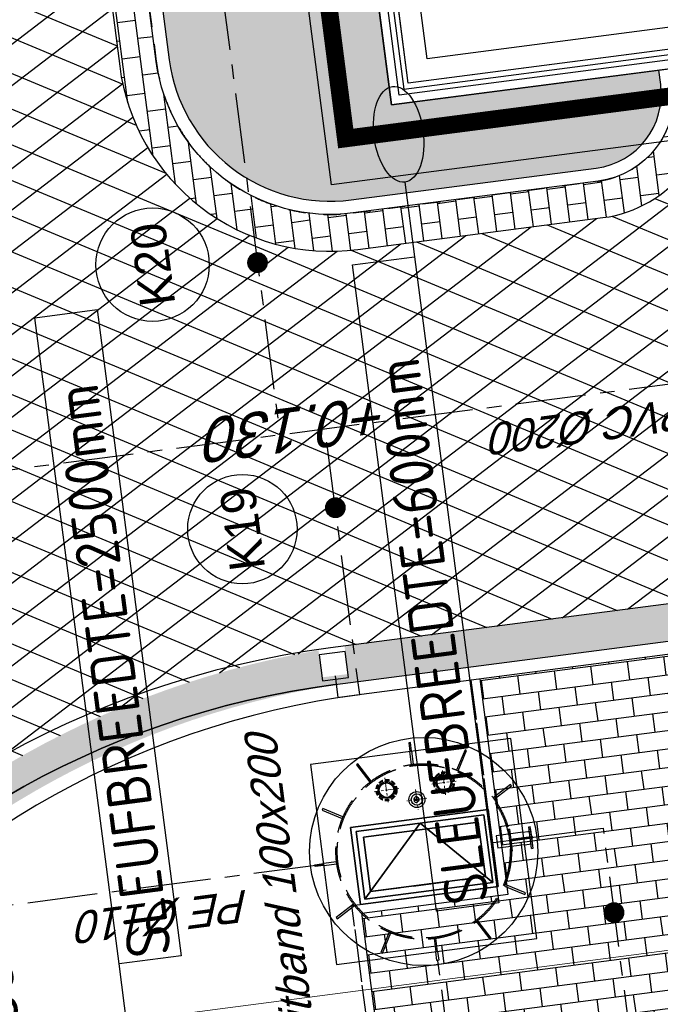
# Model space of a CAD drawing. Extents: x 117893332 to 118394757, y 454959407 to 455669244.
# Tile 58 of 256: x 118261396 to 118268694, y 455195851 to 455207067. Entities that reach past the tile are written whole.
import ezdxf
from ezdxf.enums import TextEntityAlignment as Align

# ---------------------------------------------------------------- set-up
doc = ezdxf.new("R2010")
doc.units = 0
doc.header["$LTSCALE"] = 200
for name, pattern in [('CENTER2', [1.125, 0.75, -0.125, 0.125, -0.125]), ('DASHED', [19.049999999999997, 12.7, -6.35]), ('HIDDEN', [0.375, 0.25, -0.125]), ('Tauw_Center2', [6.4990000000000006, 4, -0.833, 0.833, -0.833]), ('Tauw_HIDDEN3', [2.8, 2, -0.8]), ('Tauw_L_Center2', [6.4990000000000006, 4, -0.833, 0.833, -0.833]), ('TAUW_OPSLUITBAND_mm', [3.2, 3, -0.2]), ('TAUW_TROTTOIRBAND_mm', [2, 1, -1])]:
    doc.linetypes.add(name, pattern=pattern)
doc.layers.get('0').update_dxf_attribs({"linetype": 'CONTINUOUS'})
for name, color, linetype in [('EL_N_A_EB00----REVISIE~-_-----', 1, 'CONTINUOUS'), ('GRAAFWERKZAAMHEDEN', 6, 'CONTINUOUS'), ('KABELLOOP', 6, 'CONTINUOUS'), ('LEIDINGLOOP', 6, 'CONTINUOUS'), ('ME_N_A_EB00----betonplaat~-_-----', 135, 'CONTINUOUS'), ('ME_N_A_EB00----kunstof-put~-_-----', 135, 'CONTINUOUS'), ('ME_N_A_EL990---L__PE-FM125_pn10~W_-----', 135, 'CONTINUOUS'), ('ME_N_D_EL995---A__GY-draaipot~-_-----', 135, 'CONTINUOUS'), ('ME_N_D_EL995---A__GY-straatpot~-_-----', 135, 'CONTINUOUS'), ('ME_N_H_EB00----kunstof-put~-_-----', 135, 'Tauw_HIDDEN3'), ('ME_N_H_EL990---L__PE-FM125_pn10~-_-----', 135, 'Tauw_HIDDEN3'), ('ME_N_N_-L990---L__PE-FM125_pn10~C_-----', 135, 'Tauw_Center2'), ('ZU_N_-_AL999---LK_pvc125_sdr34__20_^200~M_-----', 7, 'CONTINUOUS'), ('ZU_N_-_AL999---LR_PE-110_sdr00__18_^200~-_-----', 7, 'CONTINUOUS'), ('ZU_N_-_AL999---LR_pvc200_sdr34__18_^200~-_-----', 7, 'CONTINUOUS'), ('ZU_N_-_EL999---LB_PE-63_sdr00~H_-----', 2, 'Tauw_L_Center2'), ('ZU_N_-_EL999---LK_pvc125_sdr34~H_-----', 2, 'Tauw_L_Center2'), ('ZU_N_-_EL999---LR_PE-110_sdr00~H_-----', 2, 'Tauw_L_Center2'), ('ZU_N_-_EL999---LR_pvc200_sdr34~H_-----', 2, 'Tauw_L_Center2'), ('ZU_N_-_EL999---SYM_STRAATKOLK~-_----c', 7, 'Tauw_L_Center2'), ('ZU_N_-_JB00----ZME_tekst__25_^200~-_-----', 7, 'CONTINUOUS'), ('ZU_N_-_ML999---LK_pvc125_sdr34__20_^200~M_-----', 7, 'CONTINUOUS'), ('ZU_N_-_ML999---LR_pvc200_sdr34__20_^200~M_-----', 7, 'CONTINUOUS'), ('ZU_N_-_TVRH----tekst__18_^200~-_-----', 253, 'CONTINUOUS'), ('ZU_N_-_TVRH----tekst__25_^200~-_-----', 253, 'CONTINUOUS'), ('ZU_N_A_EB00---hALU_LUIK1om~-_-----', 7, 'CONTINUOUS'), ('ZU_N_A_EB00---hALU_LUIK_DUN~-_-----', 7, 'CONTINUOUS'), ('ZU_N_A_EB00--E-BETON~-_-----', 7, 'CONTINUOUS'), ('ZU_N_A_EV00----_Opsluitband_100x200~Z_-----', 253, 'TAUW_OPSLUITBAND_mm'), ('ZU_N_A_EV02----_kant molgoot ov betonstraatsteen~k_-----', 253, 'CONTINUOUS'), ('ZU_N_A_EV02----_kant verharding ov betontegels-halfsteensverband~k_-----', 253, 'CONTINUOUS'), ('ZU_N_A_EV09----_Trottoirband_130-150-250~A_-----', 253, 'CONTINUOUS'), ('ZU_N_A_EV09----_Trottoirband_130-150-250~Z_-----', 253, 'TAUW_TROTTOIRBAND_mm'), ('ZU_N_A_HV01----_arcering verharding gv asfalt~v_-----', 253, 'CONTINUOUS'), ('ZU_N_A_HV01----_arcering verharding ov grind~v_-----', 253, 'CONTINUOUS'), ('ZU_N_A_HV02----_arcering verharding ov betonstraatsteen-halfsteensverband~v_-----', 253, 'CONTINUOUS'), ('ZU_N_A_HV02----molgoot ov betonstraatsteen~v_-----', 253, 'CONTINUOUS'), ('ZU_N_D_EB00----ONDERDEEL~-_-----', 2, 'CONTINUOUS'), ('ZU_N_D_EB00--F-METSELWERK~-_-----', 7, 'CONTINUOUS'), ('ZU_N_H_EB00--E-BETON~-_-----', 7, 'Tauw_HIDDEN3')]:
    doc.layers.add(name, color=color, linetype=linetype)
for name, color, linetype, lineweight in [('HARTLIJN', 6, 'CENTER2', 18), ('STREEP', 6, 'HIDDEN', 50), ('ZU_N_-_DX1AMA--_maatvoering_LIN__18_^200', 7, 'CONTINUOUS', 18)]:
    doc.layers.add(name, color=color, linetype=linetype, lineweight=lineweight)
doc.layers.add('INFO', color=6, linetype='CONTINUOUS', plot=False)
doc.styles.add('BURO-025', font='Isocp.shx', dxfattribs={"height": 500})
doc.styles.add('TAUW-ISOCP', font='tcb_isocp.shx')
doc.styles.add('tcb_isocp', font='tcb_isocp.shx')
doc.dimstyles.new('tzu18-dot_^200', dxfattribs={"dimscale": 200, "dimtxt": 1.8, "dimasz": 3, "dimexe": 2, "dimexo": 0, "dimgap": 0.5, "dimtad": 1, "dimdec": 0, "dimzin": 0, "dimdsep": 46, "dimtxsty": 'TAUW-ISOCP', "dimblk": 'DOTSMALL', "dimcen": 2, "dimdle": 1.5, "dimclre": 8, "dimadec": 0, "dimazin": 0, "dimtp": 1, "dimtm": 1, "dimtfac": 1, "dimtix": 1, "dimtmove": 1, "dimatfit": 3, "dimldrblk": 'DOTSMALL', "dimfxl": 1, "dimtvp": 0.5, "dimtolj": 1, "dimtzin": 0, "dimlwd": -1, "dimlwe": 5, "dimarcsym": 0})

# ---------------------------------------------------------------- blocks, each defined once
blk = doc.blocks.new('_DotSmall')
at = {"color": 0, "linetype": 'ByBlock', "const_width": 0.5}
blk.add_lwpolyline([(-0.0625, 0, 1), (0.0625, 0, 1)], format="xyb", close=True, dxfattribs=at)
blk = doc.blocks.new('*D194')
at = {"layer": 'ZU_N_-_DX1AMA--_maatvoering_LIN__18_^200', "color": 8, "lineweight": 5, "transparency": 16777216}
for p, q in [((118283546.6574581, 455197660.382759), (118283402.0901661, 455198771.0133486)), ((118241154.1453988, 455192142.2827469), (118241009.5781068, 455193252.9133365))]:
    blk.add_line(p, q, dxfattribs=at)
at = {"layer": 'ZU_N_-_DX1AMA--_maatvoering_LIN__18_^200', "color": 0, "transparency": 16777216}
blk.add_line((118283751.2116771, 455198413.0829495), (118240763.7189468, 455192817.5361742), dxfattribs=at)
at = {"layer": 'ZU_N_-_DX1AMA--_maatvoering_LIN__18_^200', "color": 0, "transparency": 16777216, "xscale": 600, "yscale": 600, "zscale": 600}
for p, rotation in [((118283453.7213416, 455198374.3595679), 7.416313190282), ((118241061.2092823, 455192856.2595558), 187.416313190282)]:
    blk.add_blockref('_DotSmall', p, dxfattribs=dict(at, rotation=rotation))
at = {"layer": 'ZU_N_-_DX1AMA--_maatvoering_LIN__18_^200', "color": 0, "transparency": 16777216, "insert": (118253002.3845489, 455194128.2069523), "char_height": 360, "attachment_point": 5, "rotation": 187.416313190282, "style": 'TAUW-ISOCP'}
blk.add_mtext('\\A1;42750', dxfattribs=at)
blk = doc.blocks.new('blowergebouw')
for p, q in [((8.940696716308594e-07, 6579.999999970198), (1.370906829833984e-06, 10550.0000000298)), ((1.370906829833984e-06, 10550.0000000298), (1445.000001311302, 10549.99999979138)), ((100.000000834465, 6579.999999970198), (100.0000013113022, 10449.9999999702)), ((100.0000013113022, 10449.9999999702), (1445.000001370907, 10449.99999979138)), ((220.000000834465, 6555), (220.0000013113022, 10329.9999999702)), ((220.0000013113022, 10329.9999999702), (1470.000001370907, 10329.99999979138)), ((470.0000008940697, 6554.999999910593), (470.0000013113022, 10079.99999991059)), ((470.0000013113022, 10079.99999991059), (1470.000001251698, 10079.99999979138))]:
    blk.add_line(p, q)
at = {"flags": 128}
blk.add_lwpolyline([(202.0000008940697, 6633.999999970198, 0.4142135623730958), (212.000000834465, 6644), (212.0000008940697, 6701, -0.414213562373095), (217.0000008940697, 6705.999999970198), (220.0000008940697, 6705.999999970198), (220.0000013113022, 10329.9999999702), (1319.000001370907, 10329.99999982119), (1319.000001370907, 10332.99999985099, -0.414213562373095), (1324.000001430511, 10337.99999985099), (1381.000001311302, 10337.99999985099, 0.4142135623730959), (1391.000001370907, 10347.99999988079), (1391.000001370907, 10389.99999985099), (160.0000013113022, 10389.9999999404), (160.0000008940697, 6634)], format="xyb", close=True, dxfattribs=at)
blk = doc.blocks.new('SPT')
for radius in [95, 83]:
    blk.add_circle((0, 0), radius)
blk.add_point((0, 0))
at = {"layer": 'HARTLIJN'}
for p, q in [((0, 140), (0, -140)), ((-140, 0), (140, 0))]:
    blk.add_line(p, q, dxfattribs=at)
at = {"layer": 'STREEP'}
blk.add_circle((0, 0), 115, dxfattribs=at)
blk = doc.blocks.new('TBT')
for p, q in [((-35.00000000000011, -5.684341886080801e-14), (-24.48941091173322, 5.026803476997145)), ((-10, -26), (-10, 16)), ((-10, 16), (10, 16)), ((10, 16), (10, -26)), ((35.00000000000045, -1.13686837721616e-13), (24.48941091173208, 5.026803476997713)), ((10, -26), (-10, -26))]:
    blk.add_line(p, q)
for radius in [91, 65]:
    blk.add_circle((0, 0), radius)
for radius, start, end in [(35, 180, 0), (25, 11.5996618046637, 168.400338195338)]:
    blk.add_arc((0, 0), radius, start, end)
blk.add_point((0, 0))
blk.add_trace([(10, 6), (-10, 6), (10, -6), (-10, -6)])
at = {"layer": 'HARTLIJN'}
for p, q in [((0, 115), (0, -115)), ((-115, 0), (115, 0))]:
    blk.add_line(p, q, dxfattribs=at)
blk = doc.blocks.new('A$C4BD66D47')
at = {"layer": 'ME_N_A_EB00----betonplaat~-_-----'}
for points in [[(-1150, -1160.103033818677), (1150, -1160.103033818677), (1150, 1139.896966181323), (-1150, 1139.896966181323)], [(-250, -670.1030338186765), (375, -670.1030338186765), (375, 649.8969661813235), (-250, 649.8969661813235)]]:
    blk.add_lwpolyline(points, close=True, dxfattribs=at)
at = {"layer": 'ME_N_A_EB00----kunstof-put~-_-----', "flags": 128}
for points in [[(10.00000000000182, 1230.103033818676), (10.00000000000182, 1239.999999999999), (-9.999999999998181, 1239.999999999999), (-9.999999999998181, 1230.103033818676)], [(-1150, 0), (-1250, 0), (-1250, -20), (-1150, -20)], [(1150.000000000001, 0), (1250.000000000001, 0), (1250.000000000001, -20), (1150.000000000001, -20)], [(10.00000000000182, -1160), (10.00000000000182, -1260), (-9.999999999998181, -1260), (-9.999999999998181, -1160)]]:
    blk.add_lwpolyline(points, dxfattribs=at)
at = {"layer": 'ME_N_A_EB00----kunstof-put~-_-----'}
blk.add_circle((0, -10.00000000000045), 1300, dxfattribs=at)
at = {"layer": 'ME_N_A_EL990---L__PE-FM125_pn10~W_-----'}
for p, q in [((124.9999999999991, 1230), (-125, 1230)), ((-125, 1214.000000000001), (-125, 1230)), ((124.9999999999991, 1214), (-125, 1214.000000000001)), ((91.49999999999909, 1232.999999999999), (-91.5, 1233)), ((-72, 1194.000000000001), (-72, 1214.000000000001)), ((-72, 1139.896966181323), (-72, 1194.000000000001)), ((71.99999999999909, 1194.000000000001), (71.99999999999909, 1214.000000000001)), ((72, 1139.896966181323), (71.99999999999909, 1194.000000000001)), ((124.9999999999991, 1214), (124.9999999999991, 1230))]:
    blk.add_line(p, q, dxfattribs=at)
for p in [(-9.094947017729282e-13, 1232.999999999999), (0, 832.9999999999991)]:
    blk.add_point(p, dxfattribs=at)
at = {"layer": 'ME_N_H_EB00----kunstof-put~-_-----'}
for points in [[(10.00000000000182, 1230.103033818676), (10.00000000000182, 989.9999999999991), (-9.999999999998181, 989.9999999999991), (-9.999999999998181, 1230.103033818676)], [(-1150, 0), (-1000, 0), (-1000, -20), (-1150, -20)], [(1150.000000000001, 0), (1000, 0), (1000, -20), (1150, -20)], [(10.00000000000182, -1160), (10.00000000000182, -1010), (-9.999999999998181, -1010), (-9.999999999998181, -1160)]]:
    blk.add_lwpolyline(points, dxfattribs=at)
for points in [[(-505.7300904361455, 852.6145081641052), (-488.4095823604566, 862.6145081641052), (-613.4095823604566, 1079.120859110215), (-630.7300904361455, 1069.120859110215)], [(491.3397459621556, 861.0254037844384), (508.6602540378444, 851.0254037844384), (633.6602540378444, 1067.531754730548), (616.3397459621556, 1077.531754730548)], [(-871.0254037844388, 481.3397459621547), (-861.0254037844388, 498.6602540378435), (-1077.531754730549, 623.6602540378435), (-1087.531754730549, 606.3397459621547)], [(861.0254037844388, 498.6602540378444), (871.0254037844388, 481.3397459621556), (1087.531754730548, 606.3397459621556), (1077.531754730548, 623.6602540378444)], [(-861.025403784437, -518.6602540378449), (-871.025403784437, -501.339745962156), (-1087.531754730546, -626.339745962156), (-1077.531754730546, -643.6602540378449)], [(871.02540378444, -501.3397459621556), (861.02540378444, -518.6602540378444), (1077.53175473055, -643.6602540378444), (1087.53175473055, -626.3397459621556)], [(-491.3397459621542, -881.0254037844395), (-508.6602540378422, -871.0254037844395), (-633.6602540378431, -1087.531754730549), (-616.3397459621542, -1097.531754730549)], [(508.6602540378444, -871.0254037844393), (491.3397459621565, -881.0254037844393), (616.3397459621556, -1097.531754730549), (633.6602540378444, -1087.531754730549)]]:
    blk.add_lwpolyline(points, close=True, dxfattribs=at)
for radius in [1000, 985]:
    blk.add_circle((0, -10.00000000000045), radius, dxfattribs=at)
at = {"layer": 'ME_N_H_EL990---L__PE-FM125_pn10~-_-----'}
for p, q in [((-72, 1139.896966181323), (-72, 832.9999999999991)), ((72, 1139.896966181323), (72, 832.9999999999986)), ((-125, 990.9999999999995), (125, 990.9999999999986)), ((-125, 990.9999999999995), (-125, 974.9999999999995)), ((-125, 974.9999999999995), (125, 974.9999999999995)), ((125, 990.9999999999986), (125, 974.9999999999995)), ((-72, 832.9999999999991), (72, 832.9999999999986))]:
    blk.add_line(p, q, dxfattribs=at)
at = {"layer": 'ME_N_N_-L990---L__PE-FM125_pn10~C_-----'}
blk.add_line((0, 791.8374793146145), (0, 1310.476038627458), dxfattribs=at)
at = {"layer": 'ZU_N_A_EB00---hALU_LUIK1om~-_-----', "flags": 128}
blk.add_lwpolyline([(505, 779.8969661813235), (-380, 779.8969661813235), (-380, -800.1030338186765), (505, -800.1030338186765), (505, 779.8969661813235)], dxfattribs=at)
at = {"layer": 'ZU_N_A_EB00---hALU_LUIK_DUN~-_-----', "flags": 128}
blk.add_lwpolyline([(-325, -745.1030338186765), (450, -745.1030338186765), (450, 724.8969661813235), (-325, 724.8969661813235)], close=True, dxfattribs=at)
blk.add_lwpolyline([(450, -745.1030338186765), (-325, -10.10303381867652), (450, 724.8969661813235)], dxfattribs=at)
at = {"layer": 'ZU_N_H_EB00--E-BETON~-_-----', "flags": 128}
blk.add_lwpolyline([(-250, -670.1030338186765), (375, -670.1030338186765), (375, 649.8969661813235), (-250, 649.8969661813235), (-250, -670.1030338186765)], dxfattribs=at)
at = {"layer": 'ME_N_D_EL995---A__GY-draaipot~-_-----'}
blk.add_blockref('TBT', (-596.2755349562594, -10.10303381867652), dxfattribs=at)
at = {"layer": 'ME_N_D_EL995---A__GY-straatpot~-_-----', "xscale": -1, "rotation": 180}
blk.add_blockref('SPT', (-747.7801372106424, 319.9999999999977), dxfattribs=at)
at = {"layer": 'ME_N_D_EL995---A__GY-straatpot~-_-----'}
blk.add_blockref('SPT', (-747.7801372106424, -339.9999999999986), dxfattribs=at)
blk = doc.blocks.new('A$C051E189E')
at = {"layer": 'LEIDINGLOOP', "linetype": 'DASHED', "const_width": 200}
blk.add_lwpolyline([(12467.74115282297, -94597.11669272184), (12467.74115252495, -68829.90334999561), (16285.92845344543, -68836.26046454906)], dxfattribs=at)
blk = doc.blocks.new('A$C6DFC50BF')
at = {"layer": 'GRAAFWERKZAAMHEDEN'}
for p, q in [((1661.361554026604, -65055.59796744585), (3477.730975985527, -65055.59796726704)), ((11888.31644940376, -69434.26575985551), (11030.53614473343, -69434.26575985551))]:
    blk.add_line(p, q, dxfattribs=at)
for points in [[(3477.730975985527, -65055.59796723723), (10900.91290402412, -65055.59796726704), (10900.91290402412, -65769.28904634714), (3477.730976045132, -65769.28904634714)], [(3607.354216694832, -68720.5746807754), (11030.53614473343, -68720.5746807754), (11030.53614473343, -69434.26575988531), (3607.354216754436, -69434.26575985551)]]:
    blk.add_lwpolyline(points, close=True, dxfattribs=at)
blk.add_ellipse((12437.76503813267, -69434.26575985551), major_axis=(549.4485887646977, 3.203271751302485e-09), ratio=0.5110715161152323, dxfattribs=at)
at = {"layer": 'KABELLOOP', "linetype": 'DASHED', "const_width": 200}
blk.add_lwpolyline([(12467.74115282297, -94597.11669272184), (12467.74115252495, -68829.90334999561), (16285.92845344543, -68836.26046454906)], dxfattribs=at)
at = {"layer": 'GRAAFWERKZAAMHEDEN', "color": 2, "style": 'BURO-025'}
for s, p in [('SLEUFBREEDTE=2500mm', (3511.76432454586, -65665.25351071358)), ('SLEUFBREEDTE=600mm', (3641.387565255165, -69330.23022422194))]:
    blk.add_text(s, height=500, rotation=359.9837082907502, dxfattribs=at).set_placement(p)

msp = doc.modelspace()

# ---------------------------------------------------------------- hatches: boundary and pattern name
at = {"layer": 'ZU_N_A_HV01----_arcering verharding gv asfalt~v_-----'}
h = msp.add_hatch(dxfattribs=at)
h.set_pattern_fill('ASFALT', color=256, scale=3000)
h.set_pattern_definition([(157.416313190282, (118248804.6750337, 455213277.5848131), (-144.0121693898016, -346.2448484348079), []), (217.416313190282, (118248804.6750337, 455213277.5848131), (227.8507499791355, -297.8406213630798), [])])
h.paths.add_polyline_path([(118253562.4644317, 455173882.7550641, -0.413670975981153), (118245855.7562277, 455163886.7559816), (118232779.448046, 455162183.4266028, -0.2396013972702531), (118226539.3488066, 455164396.4313046), (118222931.5859316, 455163926.7441258), (118222383.7487684, 455168135.4742161), (118218106.8741981, 455167574.5760993), (118214434.7360406, 455164219.5352659), (118215506.4412013, 455155986.2169401), (118286398.3345948, 455165213.991818), (118285827.6629735, 455169598.1464381), (118269443.6465182, 455167465.4905022, -0.4142135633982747), (118257765.8233637, 455176453.3294046), (118256227.8597453, 455188268.6539, -0.4142135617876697), (118265215.698611, 455199946.4769887), (118292266.1138908, 455203467.5444995), (118291600.0729585, 455208584.3784367), (118288512.0832502, 455208182.4244898, -0.4142135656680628), (118286360.315439, 455209838.5329916), (118282082.5253519, 455242702.4295251), (118277103.5895731, 455242054.3371087, -0.4142135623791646), (118269661.0073064, 455247782.5220213), (118267518.7053234, 455264240.6439259), (118262945.7468947, 455263645.3963049), (118267639.6027709, 455227475.8892438), (118267223.0791646, 455227421.9624292), (118267223.0953798, 455227421.8374796), (118252708.3945412, 455225558.9908816), (118252749.7655286, 455225241.1604559), (118251437.4330616, 455225070.8540304), (118250715.0444016, 455230620.5667782), (118243327.2569473, 455287376.853917), (118243629.7457429, 455287416.2279319), (118243124.354806, 455290872.4482069), (118240928.7488096, 455307740.0890951, -0.4142135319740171), (118245603.8051835, 455313814.3496923), (118274546.4505115, 455317581.7228291), (118274030.151141, 455321548.2621741), (118245583.3097502, 455317845.426291, -0.4142135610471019), (118239509.0486006, 455322520.4825709), (118233549.7710685, 455368302.3163094, 0.4142135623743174), (118222813.3463366, 455376565.6076621), (118207809.9167748, 455374612.6583502, 0.4142135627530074), (118199546.6254238, 455363876.233606), (118205505.9032047, 455318094.3984217, -0.4142123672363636), (118200830.8688669, 455312020.1400964), (118163460.5556403, 455307155.6086541), (118165370.8677974, 455292480.2047596), (118168069.5899988, 455292831.4889433), (118168020.6380423, 455293207.5597649, -0.4142128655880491), (118177008.4523232, 455304885.379675), (118193278.4294503, 455307003.2308075, -0.1343417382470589), (118196112.2678289, 455306610.6909133), (118204322.7715568, 455303093.5020068), (118205538.0756343, 455305921.5248985, -0.2648123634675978), (118209818.1357149, 455309156.2414026), (118230144.221444, 455311802.0275834, -0.4142136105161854), (118236218.4835087, 455307126.9714311), (118240860.0830218, 455271468.1296604, -0.4142135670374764), (118236185.026669, 455265393.868468), (118214172.9505057, 455262528.6259582), (118214897.7231318, 455256960.5985169, -0.4142135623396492), (118212810.3363711, 455254248.4745319), (118211683.2549989, 455254101.7658931), (118212034.0112402, 455251407.0995864), (118215577.2140856, 455248630.0588531), (118219142.1158661, 455249094.050086), (118218436.6095952, 455254511.7740204, -0.4142294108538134), (118220523.9794215, 455257224.0278775), (118236969.7760967, 455259364.7257031, -0.4142130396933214), (118243044.0360546, 455254689.6790598), (118246252.6892428, 455230039.716037)])
h.paths.add_polyline_path([(118261528.7105488, 455214269.2460867, -0.4142135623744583), (118263616.0973097, 455216981.3700716), (118275257.8857749, 455218496.745074, -0.414213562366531), (118277970.0097599, 455216409.3583131), (118278976.6705481, 455208675.7399464, -0.4142135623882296), (118276889.283787, 455205963.6159614), (118274097.8328038, 455205600.2615634, -0.4142135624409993), (118272506.4212083, 455206825.0918127), (118272485.2704835, 455206987.5811397), (118269242.6258282, 455206565.4962798), (118269263.7765531, 455206403.0069523, -0.4142135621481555), (118268038.9463059, 455204811.595358), (118265247.4953238, 455204448.240958, -0.4142135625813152), (118262535.371337, 455206535.6277188)], flags=16)
h.paths.add_polyline_path([(118241537.8751546, 455300913.520497), (118240100.0229776, 455300726.2209592), (118239912.72344, 455302164.0731364), (118241350.575617, 455302351.3726742)], flags=16)
h.paths.add_polyline_path([(118240440.7304615, 455309039.881115), (118239002.8782845, 455308852.5815772), (118238815.5787469, 455310290.4337544), (118240253.430924, 455310477.7332923)], flags=16)
h.paths.add_polyline_path([(118229627.9109464, 455315768.5622057), (118215546.7017315, 455313935.6554853, -0.4142135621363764), (118209472.4405793, 455318610.7117853), (118204138.0194814, 455359592.1202821, -0.4142394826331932), (118213125.739277, 455371270.8578054), (118217290.6037433, 455371812.9851407, -0.4142135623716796), (118228968.4268994, 455362825.1463385), (118234302.9672465, 455321842.823391, -0.4142135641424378)], flags=16)
h.paths.add_polyline_path([(118229573.6982125, 455316185.0486755), (118215492.4889975, 455314352.1419551, -0.4142135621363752), (118209888.927049, 455318664.9245196), (118204554.5035642, 455359646.3513534, -0.4142400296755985), (118213179.9520113, 455370854.3713357), (118217344.8164798, 455371396.4986713, -0.4142135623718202), (118228551.94043, 455362770.933602), (118233886.4807771, 455321788.6106545, -0.4142135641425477)], flags=0)
h.paths.add_polyline_path([(118232786.1213894, 455366810.1098367), (118231546.5936505, 455366648.6447184), (118231359.294113, 455368086.4968955), (118232598.8218518, 455368247.9620139)], flags=0)
at = {"layer": 'ZU_N_A_HV01----_arcering verharding ov grind~v_-----'}
h = msp.add_hatch(dxfattribs=at)
h.set_pattern_fill('BRICK', color=256, scale=33)
h.set_pattern_definition([(97.41631319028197, (118248804.6750337, 455213277.5848131), (-207.796999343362, -27.04828208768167), []), (187.416313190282, (118248804.6750337, 455213277.5848131), (54.09656417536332, -415.593998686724), [209.55, -209.55]), (187.416313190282, (118248777.6267516, 455213485.3818125), (54.09656417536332, -415.593998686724), [-209.55, 209.55])])
h.paths.add_polyline_path([(118261528.7105488, 455214269.2460867), (118262535.371337, 455206535.6277188, 0.4142135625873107), (118265247.4953238, 455204448.240958), (118268038.9463059, 455204811.5953581, 0.4142135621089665), (118269263.7765531, 455206403.0069522), (118269242.6258282, 455206565.4962799), (118268826.1393585, 455206511.2835457), (118268847.2900834, 455206348.7942181, -0.4142135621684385), (118267984.7335713, 455205228.0818277), (118265193.2825892, 455204864.7274277, -0.4142135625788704), (118262951.8578067, 455206589.8404532), (118261945.1970184, 455214323.4588209, -0.4142135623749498), (118263670.310044, 455216564.883602), (118275312.0985091, 455218080.2586043, -0.4142135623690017), (118277553.5232902, 455216355.1455787), (118278560.1840784, 455208621.5272121, -0.4142135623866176), (118276835.0710527, 455206380.1024311), (118274043.6200695, 455206016.748033, -0.414213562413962), (118272922.907678, 455206879.3045468), (118272901.7569532, 455207041.7938738), (118272485.2704835, 455206987.5811395), (118272506.4212083, 455206825.0918126, 0.4142135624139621), (118274097.8328038, 455205600.2615634), (118276889.283787, 455205963.6159614, 0.4142135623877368), (118278976.6705481, 455208675.7399464), (118277970.0097599, 455216409.3583131, 0.4142135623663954), (118275257.8857749, 455218496.745074), (118263616.0973097, 455216981.3700716, 0.4142135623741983)])
h = msp.add_hatch(dxfattribs=at)
h.set_pattern_fill('10305012', color=256, scale=100000)
h.set_pattern_definition([(80.15837469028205, (118248197.504333, 455215256.2450484), (-519.4484706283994, 204.5673291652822), [136.36, -545.97]), (114.674251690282, (118248104.1793311, 455214718.3087171), (-519.4522493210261, 204.5570103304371), [136.36, -828.5899999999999]), (158.505112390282, (118248047.2492719, 455214842.216862), (-116.6336148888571, -672.269483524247), [111.56, -446.7]), (216.327513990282, (118248580.3641231, 455215350.5527365), (519.4528186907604, -204.5644303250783), [111.56, -677.95]), (260.158374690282, (118247853.5731472, 455214817.0066498), (519.4484706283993, -204.5673291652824), [136.36, -545.97]), (294.6742516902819, (118247830.2700628, 455214682.6548088), (519.4522493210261, -204.5570103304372), [136.36, -828.5899999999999]), (338.505112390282, (118247887.109584, 455214558.7449633), (116.6336148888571, 672.269483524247), [111.56, -446.7]), (36.32751399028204, (118247471.5445072, 455214722.4340285), (-519.4528186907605, 204.5644303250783), [111.56, -677.95]), (80.15837469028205, (118247662.4380535, 455213855.5421481), (-636.0742566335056, -467.7116370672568), [121.7, -560.6100000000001]), (138.268162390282, (118249241.5929214, 455213361.7755754), (-519.4455923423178, 204.5596851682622), [122.34, -1809.56]), (182.0032946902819, (118247591.9378671, 455214056.8965694), (-1155.527501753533, -263.1445632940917), [148.58, -1527.41]), (216.327513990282, (118247560.7880993, 455214724.0065625), (-116.6272087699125, -672.2821011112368), [147.88, -641.66]), (260.158374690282, (118247324.3162447, 455213964.1062804), (636.0742566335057, 467.7116370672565), [122.42, -559.88]), (138.268162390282, (118248952.8003716, 455213148.5450379), (-519.4455923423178, 204.5596851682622), [122.05, -1809.86]), (182.0032946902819, (118247542.5907006, 455213767.4152691), (519.4481581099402, -204.5566902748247), [148.23, -1527.77]), (36.32751399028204, (118247542.5907006, 455213767.4152691), (116.6272087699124, 672.2821011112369), [148.77, -640.77]), (124.085298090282, (118248741.4166619, 455212685.6880116), (402.8239520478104, -876.8330482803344), [91.38, -2273.059999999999]), (182.0032946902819, (118247248.6700048, 455214047.3383011), (519.4481581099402, -204.5566902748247), [91.58999999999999, -1584.39]), (229.178732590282, (118245884.987629, 455213108.7148913), (-752.6957943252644, -1139.991792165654), [122.33, -2002.14]), (260.158333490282, (118248518.8884684, 455212665.5964541), (519.4483235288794, -204.5677026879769), [98.47, -583.8399999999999]), (124.085298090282, (118248553.3200312, 455212492.8053166), (402.8239520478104, -876.8330482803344), [91.48, -2272.95]), (182.0032946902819, (118247212.0152939, 455213782.2897098), (519.4481581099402, -204.5566902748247), [100.47, -1575.52]), (229.178732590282, (118246008.496436, 455212926.3011627), (-752.6957943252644, -1139.991792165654), [104.97, -2019.5]), (80.15833349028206, (118247280.6364327, 455213861.7216769), (-519.4483235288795, 204.5677026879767), [111.56, -570.75]), (147.657872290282, (118248216.1412204, 455214102.4384344), (-519.4458520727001, 204.5641717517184), [108.56, -3442.36]), (192.829331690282, (118248124.4287349, 455214160.506144), (-636.0740668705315, -467.7148960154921), [95.27999999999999, -1089.83]), (248.355151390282, (118246642.7619532, 455212531.659454), (-116.6333622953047, -672.2727902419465), [87.77999999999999, -2585.23]), (294.6742516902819, (118247999.1521842, 455214057.7662294), (116.6337732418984, 672.2708976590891), [111.58, -853.36]), (147.657872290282, (118248143.4663582, 455213894.47801), (-519.4458520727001, 204.5641717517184), [115.69, -3435.23]), (192.829331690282, (118248228.0665938, 455213913.7492485), (-636.0740668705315, -467.7148960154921), [86.77, -1098.34]), (248.355151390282, (118246873.9568269, 455212393.3647004), (-116.6333622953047, -672.2727902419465), [93.94000000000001, -2579.08]), (114.674251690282, (118248262.7262007, 455214001.0634705), (-116.6337732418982, -672.2708976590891), [111.56, -853.3799999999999])])
edge = h.paths.add_edge_path()
edge.add_line((118268677.3941907, 455206491.921855), (118265633.0764232, 455206095.652583))
edge.add_line((118265633.0764232, 455206095.652583), (118264597.8713548, 455214048.560885))
edge.add_line((118264597.8713548, 455214048.560885), (118275059.6148198, 455215410.333139))
edge.add_line((118275059.6148198, 455215410.333139), (118276094.8198884, 455207457.4248363))
edge.add_line((118276094.8198884, 455207457.4248363), (118273050.5021342, 455207061.1555666))
edge.add_line((118273050.5021342, 455207061.1555666), (118273071.652859, 455206898.6662392))
edge.add_arc((118273914.5421438, 455207008.3824873), 850.0000008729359, 187.4163131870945, 277.4163131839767)
edge.add_line((118274024.2583918, 455206165.4932025), (118276815.7093751, 455206528.8476005))
edge.add_arc((118276576.9151883, 455208363.3713361), 1850.000000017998, 277.4163131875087, 367.4163131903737)
edge.add_line((118278411.4389239, 455208602.165523), (118277404.7781357, 455216335.7838897))
edge.add_arc((118275570.2544001, 455216096.9897028), 1849.999999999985, 7.416313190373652, 97.4163131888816)
edge.add_line((118275331.4602133, 455217931.5134383), (118263689.6717481, 455216416.138436))
edge.add_arc((118263928.4659349, 455214581.6147004), 1849.999999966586, 97.41631318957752, 187.4163131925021)
edge.add_line((118262093.9421995, 455214342.8205135), (118263100.6029877, 455206609.2021458))
edge.add_arc((118264935.1267233, 455206847.9963326), 1850.000000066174, 187.4163131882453, 277.4163132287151)
edge.add_line((118265173.9209114, 455205013.4725971), (118267965.3718936, 455205376.8269972))
edge.add_arc((118267855.655645, 455206219.716281), 850.000000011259, 277.4163132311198, 367.4163131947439)
edge.add_line((118268698.5449289, 455206329.4325291), (118268677.394204, 455206491.9218568))
at = {"layer": 'ZU_N_A_HV02----_arcering verharding ov betonstraatsteen-halfsteensverband~v_-----'}
h = msp.add_hatch(dxfattribs=at)
h.set_pattern_fill('BRICK', color=256, scale=33, angle=90)
h.set_pattern_definition([(187.416313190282, (118248804.6750337, 455213277.5848131), (27.04828208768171, -207.796999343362), []), (277.416313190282, (118248804.6750337, 455213277.5848131), (415.593998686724, 54.09656417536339), [209.55, -209.55]), (277.416313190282, (118248596.8780344, 455213250.536531), (415.593998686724, 54.09656417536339), [-209.55, 209.55])])
h.paths.add_polyline_path([(118266640.2985815, 455199557.1040988), (118266959.2682234, 455197106.6366624), (118265293.3223426, 455196889.7857249), (118265806.4071498, 455192948.0387774), (118271766.6693585, 455193723.86737), (118271949.9600316, 455192315.7464492), (118272425.7964167, 455192377.6845754), (118272363.0351827, 455192859.8444422, -0.3253126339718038), (118273128.0635713, 455192469.0964831), (118273210.9809396, 455192479.8895762, -0.3253126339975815), (118273850.4868602, 455193053.4613506), (118273913.2480942, 455192571.3014838), (118274991.9468505, 455192711.7123095), (118274991.3014609, 455192716.6704811), (118274853.1458659, 455193792.8403757), (118274853.1458637, 455193792.8403925), (118276102.6052728, 455193955.4785955), (118275984.7314754, 455194861.0378218, -0.4131892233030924), (118277127.1553307, 455194088.8410553), (118278938.6798045, 455194324.6415006), (118278894.4009743, 455194664.8112758, -0.245466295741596), (118279589.8349578, 455194409.4003196), (118282919.1004934, 455194842.7603471), (118282916.0026229, 455194866.5595741), (118282965.5843454, 455194873.0134711), (118283896.8520558, 455194970.0311942), (118283896.8520627, 455194970.031195), (118285086.8134053, 455195124.9247215), (118284212.1632363, 455201844.3784752)])
at = {"layer": 'ZU_N_A_HV02----molgoot ov betonstraatsteen~v_-----'}
h = msp.add_hatch(dxfattribs=at)
h.set_pattern_fill('BRICK', color=256, scale=33.07086, angle=-1.272221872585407e-14)
h.set_pattern_definition([(97.41631319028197, (118248804.6750337, 455213277.5848131), (-208.2431961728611, -27.10636212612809), []), (187.416313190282, (118248804.6750337, 455213277.5848131), (54.21272425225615, -416.4863923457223), [209.999961, -209.999961]), (187.416313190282, (118248777.5686716, 455213485.8280093), (54.21272425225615, -416.4863923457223), [-209.999961, 209.999961])])
h.paths.add_polyline_path([(118236130.8139392, 455265810.3549383), (118213702.2513011, 455262890.899698), (118213756.4640354, 455262474.4132282), (118214481.2366621, 455256906.3857827, -0.4142135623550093), (118212756.1236366, 455254664.9610016), (118211212.5557949, 455254464.0396285), (118211639.701332, 455251182.5165892), (118215456.7662472, 455248190.8321688), (118219612.8361661, 455248731.8037606), (118218853.0924128, 455254566.0083225, -0.4142295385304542), (118220578.1913303, 455256807.5413003), (118237024.0330728, 455258948.2449923, -0.4142135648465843), (118242627.5950311, 455254635.4624813), (118245836.2027732, 455229985.5033018), (118253115.1089609, 455174065.6917914, -0.4217249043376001), (118245799.5223966, 455164302.9789468), (118232725.1971481, 455162599.9081029, -0.2477245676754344), (118226700.8242866, 455164840.9923619), (118223293.5470863, 455164399.8447171), (118222745.9989425, 455168606.3544288), (118217921.2696704, 455167973.9016491), (118213990.0282083, 455164382.1316596), (118215144.1674659, 455155515.5177361), (118286452.5473291, 455164797.5053483), (118286398.3345948, 455165213.991818), (118215506.4412013, 455155986.2169401), (118214434.7360406, 455164219.5352659), (118218106.8741981, 455167574.5760993), (118222383.7487684, 455168135.4742161), (118222931.5859316, 455163926.7441258), (118226539.3488066, 455164396.4313046, 0.2396013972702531), (118232779.448046, 455162183.4266028), (118245855.7562277, 455163886.7559816, 0.4136709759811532), (118253562.4644317, 455173882.7550641), (118246252.6892428, 455230039.716037), (118243044.0360546, 455254689.6790598, 0.4142130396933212), (118236969.7760967, 455259364.7257031), (118220523.9794215, 455257224.0278775, 0.414229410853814), (118218436.6095952, 455254511.7740204), (118219142.1158661, 455249094.050086), (118215577.2140856, 455248630.0588531), (118212034.0112402, 455251407.0995864), (118211683.2549989, 455254101.7658931), (118212810.3363711, 455254248.4745319, 0.4142135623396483), (118214897.7231318, 455256960.5985169), (118214172.9505057, 455262528.6259582), (118236185.026669, 455265393.868468, 0.4142135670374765), (118240860.0830218, 455271468.1296604), (118236218.4835087, 455307126.9714311, 0.4142136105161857), (118230144.221444, 455311802.0275834), (118209818.1357149, 455309156.2414026, 0.2648123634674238), (118205538.0756343, 455305921.5248985), (118204322.7715568, 455303093.5020068), (118196112.2678289, 455306610.6909133, 0.1343417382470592), (118193278.4294503, 455307003.2308075), (118177008.4523232, 455304885.379675, 0.4142128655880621), (118168020.6380423, 455293207.5597649), (118168069.5899988, 455292831.4889433), (118168486.0764684, 455292885.7016779), (118168437.1245119, 455293261.7724997, -0.4142128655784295), (118177062.6660484, 455304468.8933343), (118193332.6431336, 455306586.7444612, -0.1343417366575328), (118195946.8851516, 455306224.6227999), (118199133.4112065, 455304859.5891468), (118204543.5389405, 455302542.0162089), (118205924.3779531, 455305755.5830221, -0.2648230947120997), (118209872.8562951, 455308739.8174797), (118222172.9640686, 455310340.868138), (118230198.421261, 455311385.5394321, -0.4142143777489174), (118235801.9970393, 455307072.7586945), (118240443.5965525, 455271413.9169239, -0.4142135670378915)])
h = msp.add_hatch(dxfattribs=at)
h.set_pattern_fill('BRICK', color=256, scale=33.07086)
h.set_pattern_definition([(97.41631319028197, (118248804.6750337, 455213277.5848131), (-208.2431961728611, -27.10636212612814), []), (187.416313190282, (118248804.6750337, 455213277.5848131), (54.21272425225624, -416.4863923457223), [209.999961, -209.999961]), (187.416313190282, (118248777.5686716, 455213485.8280093), (54.21272425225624, -416.4863923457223), [-209.999961, 209.999961])])
h.paths.add_polyline_path([(118274235.6642532, 455201120.5775577), (118274276.9691945, 455200803.2545261), (118273979.4788588, 455200764.5311442), (118273938.1739175, 455201081.854176), (118265215.698611, 455199946.4769887, 0.002879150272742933), (118265096.7916708, 455199930.302415), (118265138.007419, 455199613.6646045), (118264840.5170834, 455199574.9412227), (118264800.3051654, 455199883.8671613, 0.4024533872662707), (118256227.8597453, 455188268.6539), (118257765.8233637, 455176453.3294047, 0.414213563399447), (118269443.6465182, 455167465.4905022), (118279042.6679922, 455168714.964963), (118279002.1352845, 455169026.3553495), (118279299.6256202, 455169065.0787311), (118279340.1583277, 455168753.6883451), (118285827.6629735, 455169598.1464382), (118285773.4502392, 455170014.6329079), (118285674.2867969, 455170001.7251143), (118285674.4025296, 455170000.8360046), (118282798.6626198, 455169626.5099819), (118279922.92271, 455169252.1839592), (118277047.1828002, 455168877.8579365), (118274171.4428905, 455168503.5319141), (118271295.7029807, 455168129.2058911), (118271196.5335149, 455168116.3443498), (118271196.5395354, 455168116.2980973), (118270085.6554721, 455167971.6978112), (118269389.4337666, 455167881.976994, -0.03330477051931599), (118268061.3467104, 455167798.3911037), (118267961.3467077, 455167798.3911037), (118267961.3467077, 455167799.2642246, -0.3728751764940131), (118258182.3098599, 455176507.5421212), (118256644.3462178, 455188322.8666134, -0.414213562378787), (118265269.9113453, 455199529.990519), (118292320.3266251, 455203051.0580299), (118292266.1138908, 455203467.5444996), (118288222.5645223, 455202941.2083911), (118288263.8694637, 455202623.8853595), (118287966.3791281, 455202585.1619776), (118287925.0741867, 455202902.4850094)])

# ---------------------------------------------------------------- linework, layer by layer
at = {"layer": 'INFO'}
msp.add_lwpolyline([(118264949.9255543, 455205184.8535435), (118263704.3234446, 455214754.1260004), (118275742.7656887, 455216321.1321785), (118276988.3677985, 455206751.8597213)], close=True, dxfattribs=at)
at = {"layer": 'ZU_N_-_EL999---LK_pvc125_sdr34~H_-----'}
msp.add_lwpolyline([(118262460.3312793, 455209978.6041976), (118263351.0978923, 455210094.525906), (118264360.9780954, 455202336.1745538)], dxfattribs=at)
at = {"layer": 'ZU_N_-_EL999---LK_pvc125_sdr34~H_-----', "flags": 128}
msp.add_lwpolyline([(118264989.2622512, 455199594.3029136), (118265021.5317359, 455199346.3943007), (118265269.4403488, 455199378.6637854), (118264875.7526352, 455202403.1488632)], dxfattribs=at)
at = {"layer": 'ZU_N_-_EL999---LR_PE-110_sdr00~H_-----'}
msp.add_lwpolyline([(118264858.2417884, 455197443.2565085), (118250548.5546699, 455195580.609526), (118248653.3860742, 455210140.1422225)], dxfattribs=at)
at = {"layer": 'ZU_N_-_EL999---LR_pvc200_sdr34~H_-----'}
for points in [[(118288465.888257, 455205473.8038904), (118255735.2907514, 455201213.4081875)], [(118266474.7075746, 455193934.9874992), (118266147.0610347, 455196451.3165184)]]:
    msp.add_lwpolyline(points, dxfattribs=at)
at = {"layer": 'ZU_N_-_EL999---LR_pvc200_sdr34~H_-----', "flags": 128}
msp.add_lwpolyline([(118267308.1531126, 455197762.1537598), (118268041.7446587, 455197857.643065), (118268398.038407, 455195119.5158029), (118266459.9573919, 455192601.3835121), (118266589.0353308, 455191609.7490607)], dxfattribs=at)
at = {"layer": 'ZU_N_-_EL999---SYM_STRAATKOLK~-_----c', "lineweight": -3}
msp.add_lwpolyline([(118265143.1914297, 455199573.8387168), (118265104.468048, 455199871.3290523), (118264806.9777124, 455199832.6056708), (118264845.701094, 455199535.115335)], close=True, dxfattribs=at)
at = {"layer": 'ZU_N_-_ML999---LK_pvc125_sdr34__20_^200~M_-----', "flags": 128}
for points in [[(118264105.40179, 455204299.6260293, 0, 0, 0), (118264225.3781573, 455204302.0074723, 0, 91.824, 0), (118264216.2359581, 455204301.8260064, 91.824, 169.728, 0), (118264190.249077, 455204301.3101858, 169.728, 221.712, 0), (118264151.3047481, 455204300.5371693, 221.712, 240, 0), (118264105.40179, 455204299.6260293, 240, 221.712, 0), (118264059.4988318, 455204298.7148891, 221.712, 169.728, 0), (118264020.5545029, 455204297.9418726, 169.728, 91.824, 0), (118263994.5676218, 455204297.4260521, 91.824, 0, 0), (118263985.4254226, 455204297.2445861, 0, 0, 0), (118264105.40179, 455204299.6260293, 0, 0, 0), (118263555.9202556, 455204288.7192228, 0, 0, 0)], [(118264992.3446977, 455201507.4364985, 0, 0, 0), (118265109.2976325, 455201534.3067614, 0, 91.824, 0), (118265100.3858189, 455201532.2592473, 91.824, 169.728, 0), (118265075.0538132, 455201526.4391484, 169.728, 221.712, 0), (118265037.0908905, 455201517.7170611, 221.712, 240, 0), (118264992.3446977, 455201507.4364985, 240, 221.712, 0), (118264947.5985048, 455201497.1559359, 221.712, 169.728, 0), (118264909.6355821, 455201488.4338486, 169.728, 91.824, 0), (118264884.3035764, 455201482.6137496, 91.824, 0, 0), (118264875.3917628, 455201480.5662355, 0, 0, 0), (118264992.3446977, 455201507.4364985, 0, 0, 0), (118264540.0889668, 455201403.5294833, 0, 0, 0)]]:
    msp.add_lwpolyline(points, format="xyseb", dxfattribs=at)
at = {"layer": 'ZU_N_-_ML999---LK_pvc125_sdr34__20_^200~M_-----'}
for centre, radius in [((118262910.106249, 455204275.9002874), 645.9412173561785), ((118263933.0645479, 455201264.0639305), 622.8396949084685)]:
    msp.add_circle(centre, radius, dxfattribs=at)
at = {"layer": 'ZU_N_-_ML999---LR_pvc200_sdr34__20_^200~M_-----', "flags": 128}
msp.add_lwpolyline([(118268166.8805205, 455196895.9705226, 0, 0, 0), (118268100.8569145, 455196795.7663139, 0, 91.824, 0), (118268105.8879133, 455196803.4018746, 91.824, 169.728, 0), (118268120.1886263, 455196825.1061062, 169.728, 221.712, 0), (118268141.6198888, 455196857.6323923, 221.712, 240, 0), (118268166.8805205, 455196895.9705226, 240, 221.712, 0), (118268192.1411522, 455196934.3086529, 221.712, 169.728, 0), (118268213.5724147, 455196966.8349389, 169.728, 91.824, 0), (118268227.8731278, 455196988.5391706, 91.824, 0, 0), (118268232.9041266, 455196996.1747313, 0, 0, 0), (118268166.8805205, 455196895.9705226, 0, 0, 0), (118269161.2652705, 455198405.1509958, 0, 0, 0)], format="xyseb", dxfattribs=at)
at = {"layer": 'ZU_N_A_EV00----_Opsluitband_100x200~Z_-----'}
for p, q in [((118266847.1969844, 455197192.8923138), (118266541.1351364, 455199544.196305)), ((118265181.2511035, 455196976.0413762), (118266847.1969844, 455197192.8923138)), ((118265707.2437046, 455192935.1309835), (118265181.2511035, 455196976.0413762))]:
    msp.add_line(p, q, dxfattribs=at)
at = {"layer": 'ZU_N_A_EV02----_kant molgoot ov betonstraatsteen~k_-----'}
for points in [[(118269242.6258283, 455206565.4962799), (118268826.1393585, 455206511.2835457), (118268847.2900834, 455206348.7942182, -0.4142135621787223), (118267984.7335713, 455205228.0818277), (118265193.2825891, 455204864.7274277, -0.4142135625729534), (118262951.8578067, 455206589.8404532), (118261945.1970184, 455214323.4588209, -0.4142135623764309)], [(118261528.7105488, 455214269.2460866), (118262535.371337, 455206535.6277189, 0.4142135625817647), (118265247.4953237, 455204448.240958), (118268038.9463059, 455204811.595358, 0.4142135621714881), (118269263.7765531, 455206403.0069525), (118269242.6258282, 455206565.4962802)], [(118264991.1770584, 455199493.7085533, 0.4142135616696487), (118256365.6119276, 455188286.5846718), (118257903.5755366, 455176471.2604347), (118256365.6119277, 455188286.5846717, -0.4142135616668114), (118264991.1770584, 455199493.7085531), (118292041.5923381, 455203014.776064), (118291987.3796038, 455203431.2625337), (118264936.9643241, 455199910.1950229, 0.4142135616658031), (118255949.1254578, 455188232.3719385), (118257487.0890416, 455176417.047709, 0.414213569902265), (118269164.9121905, 455167429.2085311), (118285548.9286865, 455169561.8644723), (118285494.7159522, 455169978.3509421), (118269110.6426685, 455167845.6876335, -0.4142118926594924), (118257903.5755366, 455176471.2604347, 0.3634644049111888), (118267351.2838515, 455167773.0265765)]]:
    msp.add_lwpolyline(points, format="xyb", dxfattribs=at)
at = {"layer": 'ZU_N_A_EV02----_kant verharding ov betontegels-halfsteensverband~k_-----'}
for p, q in [((118266959.2682234, 455197106.6366625), (118266640.2985816, 455199557.1040989)), ((118265293.3223426, 455196889.7857249), (118266959.2682234, 455197106.6366625)), ((118265806.4071498, 455192948.0387775), (118265293.3223426, 455196889.7857249))]:
    msp.add_line(p, q, dxfattribs=at)
at = {"layer": 'ZU_N_A_EV09----_Trottoirband_130-150-250~A_-----'}
msp.add_line((118292339.6883159, 455202902.3128621), (118265289.2730361, 455199381.2453512), dxfattribs=at)
msp.add_lwpolyline([(118273050.5021209, 455207061.1555649), (118273071.6528458, 455206898.6662375, 0.4142135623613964), (118274024.2583786, 455206165.4932008), (118276815.7093619, 455206528.8475988, 0.4142135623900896), (118278411.4389107, 455208602.1655213), (118277404.7781224, 455216335.7838879, 0.414213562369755), (118275331.4602, 455217931.5134366), (118263689.6717348, 455216416.1384342, 0.4142135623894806), (118262093.9421862, 455214342.8205118), (118263100.6029744, 455206609.202144, 0.4142135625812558), (118265173.9208982, 455205013.4725954), (118267965.3718804, 455205376.8269954, 0.414213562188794), (118268698.5449157, 455206329.4325274), (118268677.3941907, 455206491.921855)], format="xyb", dxfattribs=at)
msp.add_arc((118266560.6907342, 455189613.6460025), 9850.000000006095, 97.41631319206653, 187.4163130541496, dxfattribs=at)
at = {"layer": 'ZU_N_A_EV09----_Trottoirband_130-150-250~Z_-----'}
msp.add_lwpolyline([(118272901.7569532, 455207041.7938741), (118272922.907678, 455206879.3045467, 0.4142135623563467), (118274043.6200694, 455206016.7480331), (118276835.0710527, 455206380.1024311, 0.4142135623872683), (118278560.1840784, 455208621.5272121), (118277553.5232902, 455216355.1455787, 0.4142135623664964), (118275312.0985092, 455218080.2586043), (118263670.310044, 455216564.883602, 0.4142135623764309), (118261945.1970184, 455214323.4588209), (118262951.8578067, 455206589.8404533, 0.4142135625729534), (118265193.2825891, 455204864.7274278), (118267984.7335713, 455205228.0818276, 0.4142135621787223), (118268847.2900834, 455206348.7942181), (118268826.1393585, 455206511.2835459)], format="xyb", dxfattribs=at)
at = {"layer": 'ZU_N_D_EB00----ONDERDEEL~-_-----', "flags": 128}
msp.add_lwpolyline([(118264597.8713547, 455214048.5608851), (118264949.7343578, 455211345.3919344), (118264988.8111264, 455211350.4784344), (118265169.5202408, 455209962.1902024), (118265130.443472, 455209957.1037022), (118265633.0764232, 455206095.652583), (118268677.3941899, 455206491.9218549), (118269569.8651964, 455206608.0919998), (118269559.4376865, 455206688.2007941), (118272147.6036053, 455207025.0942146), (118272158.0311153, 455206944.9854198), (118273050.5021218, 455207061.1555647), (118276094.8198884, 455207457.4248363), (118275059.6148198, 455215410.333139)], close=True, dxfattribs=at)
at = {"layer": 'ZU_N_D_EB00--F-METSELWERK~-_-----'}
for points in [[(118265280.4145487, 455196988.9491701), (118265166.1805733, 455197866.5456561), (118266732.963009, 455198070.4887998), (118266847.1969844, 455197192.8923138)], [(118265327.855157, 455197050.5883515), (118265227.8197548, 455197819.105048), (118266685.5224007, 455198008.8496184), (118266785.5578028, 455197240.3329218)], [(118265392.5468957, 455197134.6417807), (118265311.8731843, 455197754.4133098), (118266620.830662, 455197924.7961892), (118266701.5043733, 455197305.0246601)]]:
    msp.add_lwpolyline(points, close=True, dxfattribs=at)
at = {"layer": 'ZU_N_D_EB00--F-METSELWERK~-_-----', "flags": 128}
msp.add_lwpolyline([(118266785.5578014, 455197240.332918), (118265956.6710785, 455197913.977335), (118265327.855157, 455197050.5883515)], dxfattribs=at)

# ---------------------------------------------------------------- block references
at = {"layer": 'EL_N_A_EB00----REVISIE~-_-----', "rotation": 97.41631319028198}
for name in ['A$C6DFC50BF', 'A$C051E189E']:
    msp.add_blockref(name, (118198465.6587423, 455184465.46283), dxfattribs=at)
at = {"layer": 'ZU_N_-_EL999---LB_PE-63_sdr00~H_-----', "rotation": 277.4163130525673}
msp.add_blockref('A$C4BD66D47', (118266008.6399242, 455197593.000217), dxfattribs=at)
at = {"layer": 'ZU_N_A_EB00--E-BETON~-_-----', "rotation": 97.41631319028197}
msp.add_blockref('blowergebouw', (118276094.8198884, 455207457.4248365), dxfattribs=at)

# ---------------------------------------------------------------- texts
at = {"layer": 'ZU_N_-_AL999---LK_pvc125_sdr34__20_^200~M_-----', "style": 'tcb_isocp'}
for s, p in [('K20', (118262910.106249, 455204275.9002874)), ('K19', (118263933.0645479, 455201264.0639305))]:
    msp.add_text(s, height=400, rotation=97.41631349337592, dxfattribs=at).set_placement(p, align=Align.MIDDLE)
at = {"layer": 'ZU_N_-_AL999---LR_PE-110_sdr00__18_^200~-_-----', "style": 'TAUW-ISOCP', "oblique": 20.00023775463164}
msp.add_text('PE %%129110', height=360, rotation=187.4163115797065, dxfattribs=at).set_placement((118264003.2099972, 455197158.7841732))
at = {"layer": 'ZU_N_-_AL999---LR_pvc200_sdr34__18_^200~-_-----', "style": 'TAUW-ISOCP', "oblique": 20.00023775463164}
msp.add_text('PVC %%129200', height=360, rotation=187.4162392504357, dxfattribs=at).set_placement((118269062.9705513, 455202770.8933589))
at = {"layer": 'ZU_N_-_JB00----ZME_tekst__25_^200~-_-----', "style": 'TAUW-ISOCP'}
msp.add_text('groen', height=500, rotation=97.41631349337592, dxfattribs=at).set_placement((118261467.4338468, 455195033.765765))
at = {"layer": 'ZU_N_-_TVRH----tekst__18_^200~-_-----', "style": 'TAUW-ISOCP', "oblique": 20.00023775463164}
msp.add_text('Opsluitband 100x200', height=360, rotation=97.41631349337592, dxfattribs=at).set_placement((118264903.8762576, 455194408.9526954))
at = {"layer": 'ZU_N_-_TVRH----tekst__25_^200~-_-----', "style": 'TAUW-ISOCP', "oblique": 20.00023775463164}
msp.add_text('+0.130', height=500, rotation=187.4163115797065, dxfattribs=at).set_placement((118265587.2199405, 455202793.3119262))

# ---------------------------------------------------------------- dimensions: what is measured, and where the dimension line sits
at = {"layer": 'ZU_N_-_DX1AMA--_maatvoering_LIN__18_^200'}
dim = msp.add_linear_dim(base=(118241061.2092824, 455192856.2595558), p1=(118283546.6574582, 455197660.382759), p2=(118241154.1453988, 455192142.2827469), angle=187.4163115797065, dimstyle='tzu18-dot_^200', dxfattribs=at)
dim.commit()
dim.dimension.update_dxf_attribs({"geometry": '*D194', "text_midpoint": (118252966.2381524, 455194405.8997355), "dimtype": 160})

doc.saveas('drawing.dxf')
